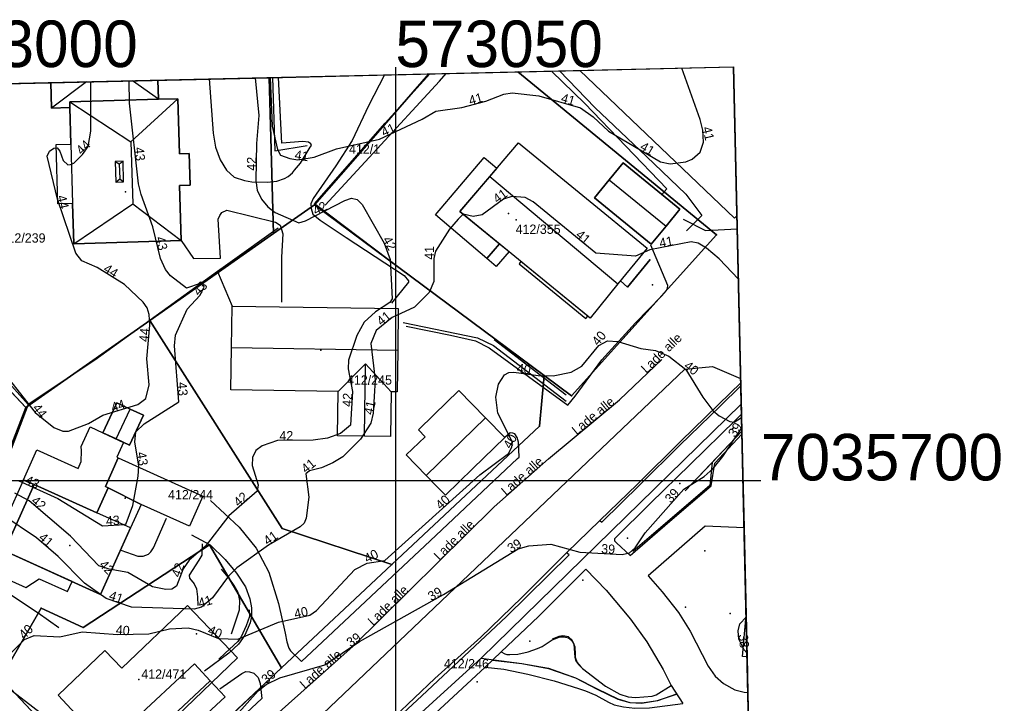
# Model space of a CAD drawing. Header units: inches. Extents: x 56 to 215, y 12 to 150.
# Tile 3 of 3: x 110 to 215, y 76 to 150. Entities that reach past the tile are written whole.
import ezdxf

# ---------------------------------------------------------------- set-up
doc = ezdxf.new("R2010")
doc.units = ezdxf.units.IN
doc.header["$MEASUREMENT"] = 0
for name, color, linetype in [('Adresse', 10, 'Continuous'), ('AnnenBygning', 10, 'Continuous'), ('AnnetVegarealAvgrensning', 10, 'Continuous'), ('ArealressursFlate', 10, 'Continuous'), ('ArealressursGrense', 10, 'Continuous'), ('Bestillingspolygon', 10, 'Continuous'), ('Bygning', 10, 'Continuous'), ('Bygningsdelelinje', 10, 'Continuous'), ('Bygningslinje', 10, 'Continuous'), ('BygningTiltak', 10, 'Continuous'), ('Eiendomsgrense', 10, 'Continuous'), ('elveg20_v_kartverket_255_veglenke', 10, 'Continuous'), ('GatenavnTekst', 10, 'Continuous'), ('Gidtekst', 10, 'Continuous'), ('Gjerde', 10, 'Continuous'), ('GnrBnrTekst', 10, 'Continuous'), ('Hekk', 10, 'Continuous'), ('HoydeTekst', 10, 'Continuous'), ('HøydeKurve', 10, 'Continuous'), ('InnmåltTre', 10, 'Continuous'), ('KantUtsnitt', 10, 'Continuous'), ('Mast', 10, 'Continuous'), ('MurLoddrett', 10, 'Continuous'), ('Mønelinje', 10, 'Continuous'), ('Parkeringsområde', 10, 'Continuous'), ('Rutenett', 10, 'Continuous'), ('Rutenett_text', 10, 'Continuous'), ('Takkant', 10, 'Continuous'), ('Taksprang', 10, 'Continuous'), ('TaksprangBunn', 10, 'Continuous'), ('Teig', 10, 'Continuous'), ('Teiggrensepunkt', 10, 'Continuous'), ('TrappBygg', 10, 'Continuous'), ('Vegdekkekant', 10, 'Continuous'), ('VegFiktivGrense', 10, 'Continuous'), ('VegGåendeOgSyklende', 10, 'Continuous'), ('Veglenke', 10, 'Continuous'), ('Veranda', 10, 'Continuous')]:
    doc.layers.add(name, color=color, linetype=linetype)

# ---------------------------------------------------------------- blocks, each defined once
blk = doc.blocks.new('Alle data_UTM32_lokaltorigo_NN2000_FeatureWriter_5_1_FMEBLOCK1')
at = {"layer": 'VegGåendeOgSyklende'}
for points in [[(0.31, -36.38, 38.33), (10.39, -27.53, 38.26), (11.21, -26.82, 38.27), (11.5, -26.23, 38.27), (11.71, -25.69, 38.29), (11.76, -25.1, 38.3), (11.73, -24.76, 38.31), (11.61, -24.01, 38.31), (11.38, -23.48, 38.33), (10.98, -23.02, 38.34), (1.23, -12.79, 38.45), (-5.1, -6.1, 38.34), (-3.24, -4.23, 38.34), (-2.99, -4.08, 38.34), (-2.85, -3.81, 38.33), (-2.79, -3.53, 38.33), (-2.8, -3.33, 38.33), (-2.9, -3, 38.33), (-3.15, -2.5, 38.33), (-8.25, 4.46, 38.25), (-15.04, 13.89, 38.17), (-17.02, 16.21, 38.16), (-23.64, 23.39, 38.21), (-31.94, 31.95, 38.17), (-31.74, 36.38, 38.02), (-22.73, 26.61, 38.1), (-15.44, 19, 38.07), (-12.18, 15.35, 38.11), (-10.27, 12.8, 38.16), (-4.19, 4.24, 38.16), (0.76, -2.93, 38.28), (4.78, -7.48, 38.28), (5.22, -7.74, 38.26), (5.45, -7.76, 38.25), (5.66, -7.74, 38.25), (5.81, -7.71, 38.24), (6, -7.66, 38.24), (6.14, -7.6, 38.24), (6.35, -7.43, 38.23), (9.57, -4.46, 38.17), (10.07, -5.06, 38.17), (12.76, -8.03, 38.15), (28.63, -25.62, 38.03), (31.94, -29.38, 38.03), (31.08, -35.67, 38.02), (23.17, -35.85, 38.27), (19.72, -32.11, 38.26), (18.54, -30.83, 38.18), (17.87, -30.38, 38.18), (17.14, -30.27, 38.18), (16, -30.3, 38.18), (14.84, -30.72, 38.18), (8.75, -36.18, 38.18)], [(23.51, -23.69, 38.12), (23.19, -23.69, 38.12), (23.03, -23.75, 38.12), (21.28, -25.16, 38.12), (21.2, -25.26, 38.12), (21.17, -25.36, 38.12), (21.25, -25.74, 38.12), (27.6, -32.73, 38.08), (27.74, -32.8, 38.08), (28.02, -32.88, 38.08), (28.35, -32.69, 38.08), (28.48, -32.42, 38.08), (28.67, -29.5, 38.08)]]:
    blk.add_polyline3d(points, close=True, dxfattribs=at)

msp = doc.modelspace()

# ---------------------------------------------------------------- linework, layer by layer
at = {"layer": 'Adresse'}
for p in [(121, 131), (163, 128), (142, 114), (115, 93), (128.61, 83.52)]:
    msp.add_point(p, dxfattribs=at)
at = {"layer": 'AnnenBygning'}
msp.add_polyline3d([(118.57, 105.12, 45.01), (120.06, 108.33, 45.01), (121.48, 107.67, 45.55), (122.92, 107, 45.01), (121.43, 103.79, 45.01), (119.99, 104.46, 45.55)], close=True, dxfattribs=at)
at = {"layer": 'AnnetVegarealAvgrensning'}
for p, q in [((159.66, 79.95, 38.82), (161.39, 81.59, 38.85)), ((179.66, 77.95, 38.16), (180.89, 76.03, 38.1))]:
    msp.add_line(p, q, dxfattribs=at)
for points in [[(129.99, 143.13, 41.95), (130.41, 137.31, 41.9), (130.65, 135.81, 41.83), (131.15, 134.44, 41.8), (131.84, 133.34, 41.8), (132.66, 132.6, 41.74), (133.79, 132.23, 41.68), (134.56, 132.08, 41.68), (136.26, 132.05, 41.62), (137.25, 132.15, 41.55), (138.07, 132.43, 41.49), (138.46, 132.67, 41.4), (138.93, 133.05, 41.27), (139.17, 133.35, 41.18), (139.8, 134.1, 40.93), (140.86, 135.8, 40.55), (140.98, 135.99, 40.55), (140.92, 136.16, 40.49), (140.68, 136.35, 40.49), (140.05, 136.4, 40.46), (137.8, 136.22, 40.43), (137.45, 143.3, 40.43)], [(148.82, 143.56, 40.25), (147.11, 140.26, 40.48), (145.35, 136.51, 40.5), (143.61, 133.81, 40.88), (141.17, 130.28, 41.75), (140.92, 129.72, 41.81), (140.94, 129.23, 41.88), (141.14, 128.6, 41.94), (141.93, 127.97, 42.13), (144.71, 126.11, 42.06), (150.94, 122, 41.88), (151.42, 121.46, 41.84), (151.42, 121.31, 41.84), (149.57, 119.05, 41.81)], [(126.98, 125.76, 42.5), (128.31, 123.85, 42.44), (131.21, 123.89, 42.44), (130.95, 128.06, 42.25), (131.13, 128.48, 42.25), (131.36, 128.79, 42.19), (131.89, 129.03, 42.19), (137.13, 127.73, 42.12), (137.61, 127.41, 42.19), (137.89, 126.51, 42.19), (137.75, 123.99, 42.12), (137.77, 119.15, 42.31)], [(180.93, 128.08, 40.89), (183.34, 126.85, 40.89), (186.75, 127.04, 41.05)], [(168.53, 108.07, 39.51), (169.34, 109.05, 39.58), (172.2, 112.95, 39.88), (175.8, 116.93, 39.95), (178.66, 119.84, 40.2), (179.15, 120.42, 40.2), (179.26, 120.66, 40.26), (179.3, 120.93, 40.26), (177.48, 125.26, 40.42)], [(151.17, 116.58, 41.01), (155.93, 115.59, 40.58), (158.61, 115, 40.39), (160.09, 114.25, 40.08), (168.53, 108.07, 39.51)], [(172, 95.68, 39.14), (172.19, 95.51, 39.14), (176.31, 99.57, 39.11), (180.57, 103.78, 39.42), (184.92, 107.97, 39.98), (187.14, 110.17, 40.29)], [(187.21, 107.11, 40.07), (186.61, 106.5, 39.98), (181.7, 101.72, 39.45), (177.42, 97.55, 39.23), (173.56, 93.72, 39.05), (173.56, 93.52, 38.98), (173.79, 93.31, 38.92), (175.24, 91.95, 38.83), (179.52, 95.62, 38.58), (183.95, 99.41, 38.51), (184.33, 101.85, 38.48), (187.24, 104.97, 38.61), (187.26, 104.97, 38.61)], [(163.3, 102.5, 39.43), (163.23, 104.12, 39.49), (163.11, 104.63, 39.49), (162.85, 104.99, 39.49), (162.63, 105.08, 39.49), (162.33, 105.12, 39.52), (161.76, 104.62, 39.55)], [(139.9, 80.56, 38.92), (141.01, 81.6, 38.98), (153.74, 93.51, 39.35), (163.14, 102.34, 39.43), (163.3, 102.5, 39.43)], [(130.13, 97.83, 42.02), (133.21, 94.97, 41.52), (135.05, 92.71, 41.15), (136.4, 90.16, 40.77), (137.44, 86.76, 40.15), (138.17, 83.58, 39.61), (138.33, 82.66, 39.46), (138.54, 81.98, 39.33), (138.72, 81.69, 39.21), (139.9, 80.56, 38.92)], [(187.49, 94.89, 38.51), (183.3, 95.1, 38.54), (177.19, 89.75, 38.69), (178.67, 88.04, 38.6), (180.45, 85.82, 38.48), (181.68, 83.8, 38.35), (183.64, 80.04, 38.1), (184.37, 78.98, 38.07), (185.29, 78.18, 38.01), (186.5, 77.5, 37.94), (187.51, 77.25, 37.91), (187.89, 77.23, 37.91)], [(128.07, 94.15, 42.11), (130.11, 93.07, 41.67), (131.72, 91.51, 41.29), (132.91, 90.05, 40.92), (133.88, 88.56, 40.67), (134.35, 87.27, 40.48), (134.54, 86.3, 40.29), (134.55, 85.43, 40.23), (134.38, 84.71, 40.11), (133.82, 83.39, 39.92), (133.14, 82.4, 39.67), (132.1, 81.45, 39.48), (129.49, 79.52, 39.42)], [(124.76, 58.38, 38.21), (128.41, 54.34, 38.17), (136.98, 62.3, 38.33), (145.85, 70.38, 38.55), (152.85, 76.84, 38.7), (161.94, 85.37, 38.89), (168.69, 92.01, 39.01), (168.39, 92.23, 39.01)], [(161.39, 81.59, 38.85), (165.39, 85.39, 38.91), (170.47, 90.45, 38.98), (172.67, 88.2, 38.82), (175.28, 85.11, 38.57), (177.05, 82.65, 38.48), (178.8, 79.67, 38.26), (179.66, 77.95, 38.16)], [(187.81, 81.05, 38.02), (187.33, 81.09, 38.04), (187.7, 85.51, 38.16)], [(131.14, 77.6, 39.42), (133.5, 79.26, 39.33), (133.92, 79.47, 39.23), (134.33, 79.44, 39.2), (134.8, 79.3, 39.17), (135.26, 78.81, 39.08), (135.46, 78.17, 38.95), (135.63, 76.57, 38.7)], [(146.78, 68, 38.48), (149.09, 70.17, 38.54), (155.75, 76.33, 38.69), (159.66, 79.95, 38.82)], [(115.43, 62.17, 38.02), (117.71, 63.05, 38.04), (120.71, 64.25, 38.11), (122.89, 65.49, 38.15), (126.61, 68.47, 38.23), (132.38, 73.52, 38.53), (135.63, 76.57, 38.7)]]:
    msp.add_polyline3d(points, dxfattribs=at)
at = {"layer": 'ArealressursFlate'}
for points in [[(119.41, 53.15, 0), (111.2, 62.29, 0), (108.76, 65.03, 0), (87.44, 87.68, 0), (69.06, 105.45, 0), (56.73, 118.38, 0), (56.2, 141.44, 0), (169.83, 144.04, 0), (186.46, 128.18, 0), (186.72, 128.43, 0), (189.3, 15.81, 0), (153.04, 14.99, 0), (138.8, 31.13, 0), (124.42, 47.37, 0)], [(186.46, 128.18, 0), (169.83, 144.04, 0), (186.36, 144.42, 0), (186.72, 128.43, 0)]]:
    msp.add_polyline3d(points, close=True, dxfattribs=at)
at = {"layer": 'ArealressursGrense'}
for p in [(169.83, 144.04), (186.72, 128.43)]:
    msp.add_line(p, (186.46, 128.18), dxfattribs=at)
at = {"layer": 'Bestillingspolygon'}
msp.add_polyline3d([(59.14, 12.84, 0), (189.3, 15.81, 0), (186.36, 144.41, 0), (56.2, 141.44, 0)], close=True, dxfattribs=at)
at = {"layer": 'Bygning'}
for points in [[(124.48, 143, 53.45), (124.54, 140.95, 53.5), (114.99, 140.68, 53.5), (115, 140.07, 53.5), (113.03, 140.01, 53.37), (112.95, 142.74, 53.39), (116.79, 142.83, 53.21), (121.75, 142.94, 53.29)], [(124.54, 140.95, 53.5), (126.61, 141.01, 53.37), (126.78, 135.08, 53.37), (127.84, 135.11, 53.37), (127.94, 131.73, 53.37), (126.81, 131.7, 53.37), (126.98, 125.76, 53.37), (115.42, 125.43, 53.37), (115.3, 129.75, 53.41), (113.71, 129.71, 52.47), (113.53, 136.09, 52.47), (115.12, 136.14, 52.85), (115, 140.07, 53.5), (114.99, 140.68, 53.5)], [(173.93, 121.12, 46.71), (170.93, 117.45, 44.15), (156.95, 128.89, 44.15), (160.15, 132.65, 46.71), (163.24, 136.26, 44.15), (177.06, 124.95, 44.15)], [(177.5, 125.37, 43.38), (171.41, 130.36, 43.38), (173, 132.3, 44.67), (174.49, 134.13, 43.38), (180.59, 129.14, 43.38), (179.1, 127.31, 44.67)], [(150.26, 114, 47.87), (150.19, 109.52, 45.35), (149.55, 109.53, 45.35), (149.48, 104.71, 45.35), (146.67, 104.75, 47.07), (143.79, 104.8, 45.35), (143.87, 109.55, 45.35), (132.3, 109.73, 45.35), (132.37, 114.27, 47.87), (132.44, 118.73, 45.35), (150.32, 118.46, 45.35)], [(154.12, 107.03, 42.08), (156.84, 109.67, 42.08), (159.7, 106.73, 43.45), (161.76, 104.62, 42.37), (158.33, 101.28, 42.37), (155.39, 98.42, 42.37), (154.44, 99.4, 42.87), (153.33, 100.54, 43.45), (151.18, 102.75, 42.5), (153.19, 104.7, 42.5), (152.48, 105.43, 42.08)], [(119.11, 99.22, 46.31), (118.84, 99.34, 46.36), (120.22, 102.41, 46.36), (129.32, 98.31, 44.58), (127.87, 95.09, 44.71), (122.68, 97.43, 45.56)], [(119.11, 99.22, 46.31), (122.68, 97.43, 45.56), (121.54, 94.89, 45.57), (118.32, 87.76, 46.3), (107.97, 92.43, 46.3), (111.18, 99.56, 46.77), (117.9, 96.53, 46.77)], [(124.01, 71.43, 40.82), (122.35, 69.89, 40.82), (119.97, 72.47, 40.82), (121.62, 74, 40.82), (128.41, 80.3, 41.61), (130.11, 78.46, 42.75), (131.71, 76.74, 41.61), (124.91, 70.45, 41.61)]]:
    msp.add_polyline3d(points, close=True, dxfattribs=at)
at = {"layer": 'Bygningsdelelinje'}
msp.add_line((119.11, 99.22, 46.31), (122.68, 97.43, 45.56), dxfattribs=at)
msp.add_polyline3d([(115, 140.07, 53.5), (114.99, 140.68, 53.5), (124.54, 140.95, 53.5)], dxfattribs=at)
at = {"layer": 'Bygningslinje'}
for p, q in [((124.54, 140.95, 53.5), (121.75, 142.94, 53.29)), ((116.79, 142.83, 53.21), (113.03, 140.01, 53.37)), ((121.58, 136.39, 53.1), (121.77, 129.72, 53.1)), ((119.11, 99.22, 46.31), (122.68, 97.43, 45.56))]:
    msp.add_line(p, q, dxfattribs=at)
for points in [[(114.99, 140.68, 53.5), (121.58, 136.39, 53.1), (126.61, 141.01, 53.37)], [(115, 140.07, 53.5), (114.99, 140.68, 53.5), (124.54, 140.95, 53.5)], [(119.89, 134.27, 53.87), (119.96, 132.05, 53.87), (120.79, 132.08, 53.87), (120.73, 134.3, 53.87), (119.89, 134.27, 53.87)], [(119.89, 134.27, 53.87), (120.32, 134.01, 54.14), (120.73, 134.3, 53.87)], [(119.96, 132.05, 53.87), (120.37, 132.41, 54.14), (120.79, 132.08, 53.87)], [(115.42, 125.43, 53.37), (121.77, 129.72, 53.1), (126.98, 125.76, 53.37)], [(143.87, 109.55, 45.35), (146.78, 112.51, 47.07), (149.55, 109.53, 45.35)]]:
    msp.add_polyline3d(points, dxfattribs=at)
at = {"layer": 'BygningTiltak'}
msp.add_polyline3d([(113.74, 76.93, 0), (120.87, 69.27, 0), (133.03, 80.93, 0), (127.64, 86.55, 0), (120.61, 79.82, 0), (118.77, 81.74, 0)], close=True, dxfattribs=at)
at = {"layer": 'Eiendomsgrense'}
for p, q in [((136.42, 143.27), (136.89, 126.53)), ((145.67, 134.6), (153.61, 143.67)), ((163.15, 143.89), (184.54, 126.4)), ((110.27, 107.83), (78.24, 141.94)), ((141.31, 129.62), (145.67, 134.6)), ((136.89, 126.53), (141.31, 129.62)), ((166, 111.26), (141.31, 129.62)), ((123.6, 117.19), (136.89, 126.53)), ((184.54, 126.4), (168.95, 109.08)), ((110.27, 107.83), (123.6, 117.19)), ((123.6, 117.19), (137.85, 94.84)), ((165.5, 105.84), (166, 111.26)), ((168.95, 109.08), (166, 111.26)), ((101.53, 85.22), (110.27, 107.83)), ((149.62, 90.96), (165.5, 105.84)), ((137.85, 94.84), (149.62, 90.96)), ((116.45, 84.21), (130.01, 93.07)), ((130.01, 93.07), (137.77, 79.85)), ((137.77, 79.85), (149.62, 90.96)), ((107.6, 78.76), (111.91, 86.27)), ((111.91, 86.27), (116.45, 84.21)), ((121.18, 64.3), (137.77, 79.85)), ((121.18, 64.3), (107.6, 78.76))]:
    msp.add_line(p, q, dxfattribs=at)
at = {"layer": 'elveg20_v_kartverket_255_veglenke'}
for p, q in [((159.21, 80.92, 38.83), (187.18, 108.18, 38.17)), ((144.79, 67.77, 38.44), (159.21, 80.92, 38.83))]:
    msp.add_line(p, q, dxfattribs=at)
for points in [[(117.64, 57.88, 39.09), (119.41, 59.46, 39.13), (125.5, 64.15, 39.43), (129.49, 67.63, 39.53), (132.89, 70.97, 39.73), (145.48, 82.19, 40.23), (160.64, 97.16, 40.33), (166.48, 102.33, 40.23), (174.11, 108.67, 40.43), (178.63, 113.01, 40.73)], [(159.21, 80.92, 38.83), (163.61, 80.34, 38.89), (166.46, 79.83, 38.83), (169.38, 78.8, 38.8), (171.69, 77.6, 38.68), (173.92, 76.52, 38.58), (175.2, 76.15, 38.52), (176.48, 76.11, 38.43), (178.2, 76.36, 38.3), (180.26, 77.06, 38.13)]]:
    msp.add_polyline3d(points, dxfattribs=at)
at = {"layer": 'Gidtekst'}
for p in [(162.18, 128.68), (147.1, 110.33), (120.97, 98.1), (122.42, 78.61)]:
    msp.add_point(p, dxfattribs=at)
at = {"layer": 'Gjerde'}
for p, q in [((137.4, 127.09, 43.25), (131.99, 123.22, 43.58)), ((187.25, 105.31, 41.01), (181.17, 98.89, 40.48))]:
    msp.add_line(p, q, dxfattribs=at)
for points in [[(166.8, 143.97, 41.84), (170.38, 140.48, 41.95), (179.2, 131.34, 42.01), (178.65, 130.72, 42.01)], [(152.47, 121.29, 42.86), (141.3, 129.73, 42.73), (148.91, 138.4, 41.98), (153.69, 143.67, 41.66)], [(131.99, 123.22, 43.58), (130.89, 122.43, 43.64), (132.44, 118.73, 43.98)], [(174.2, 121.45, 42.32), (174.97, 120.78, 42.32), (177.4, 123.72, 42)], [(130.89, 122.43, 43.67), (117.69, 112.93, 45.63), (110.52, 108.14, 45.53)], [(104.18, 115.28, 45.35), (104.58, 114.78, 45.4), (110.52, 108.14, 45.71), (108.69, 103.36, 44.28)], [(108.69, 103.36, 44.28), (107.56, 100.41, 43.4), (104.93, 94.26, 41.52), (103.74, 90.95, 41.4), (111.61, 85.76, 41.27), (113.83, 84.2, 41.15)], [(169.97, 79.99, 40.65), (169.54, 80.49, 40.65), (169.36, 80.98, 40.65), (169.35, 81.37, 40.65), (169.32, 82.07, 40.65), (169.24, 82.38, 40.65), (169, 82.85, 40.65), (168.6, 83.2, 40.65), (168, 83.32, 40.65), (167.56, 83.23, 40.65), (166.85, 82.93, 40.65)]]:
    msp.add_polyline3d(points, dxfattribs=at)
at = {"layer": 'Hekk'}
msp.add_line((160.62, 115.15, 42.3), (168.38, 109.19, 41.7), dxfattribs=at)
for points in [[(142.45, 129.57, 42.42), (147.63, 135.16, 42), (154.74, 142.91, 41.37), (155.45, 143.71, 41.35)], [(132.37, 83.53, 41.63), (133.23, 86.08, 41.87), (133.27, 87.1, 41.95), (133.09, 87.95, 42.04), (132.68, 88.71, 42.19), (132.21, 89.39, 42.37), (131.3, 90.45, 42.47)]]:
    msp.add_polyline3d(points, dxfattribs=at)
at = {"layer": 'HøydeKurve'}
for points in [[(136.56, 143.28, 41), (136.76, 138.05, 41), (137.33, 135.54, 41), (137.67, 134.96, 41), (138.64, 134.6, 41), (139.53, 134.46, 41), (141.26, 134.74, 41), (143.68, 135.63, 41), (148.3, 136.67, 41), (152.88, 138.82, 41), (154.34, 139.67, 41), (157.15, 140.05, 41), (159.71, 140.76, 41), (161.68, 141.5, 41), (162.55, 141.64, 41), (165.41, 141.32, 41), (169.91, 140.03, 41), (171.28, 139.05, 41), (172.93, 137.53, 41), (178.5, 134.24, 41), (179.54, 134, 41), (181.23, 134.23, 41), (181.92, 134.53, 41), (182.78, 135.28, 41), (183.12, 136.36, 41), (183.05, 137.64, 41), (182.78, 138.77, 41), (180.81, 144.29, 41)], [(134.94, 143.24, 42), (135.31, 139.21, 42), (135.07, 136.19, 42), (135.01, 132.24, 42), (135.16, 131.18, 42), (135.61, 130.22, 42), (136.3, 129.38, 42), (137.07, 128.79, 42), (139.61, 127.67, 42), (140.33, 127.88, 42), (144.58, 130.09, 42), (145.3, 130.31, 42), (145.89, 130.19, 42), (146.45, 129.64, 42), (148.8, 125.5, 42), (149.46, 123.73, 42), (149.64, 119.51, 42), (149.4, 119.13, 42), (147.86, 118.1, 42), (146.66, 116.99, 42), (145.87, 115.57, 42), (144.96, 112.91, 42), (144.91, 112, 42), (145.4, 109.55, 42), (145.17, 105.93, 42), (144.1, 105.05, 42), (142.72, 104.55, 42), (141.18, 104.32, 42), (137.32, 104.3, 42), (135.68, 103.72, 42), (135.01, 103.22, 42), (134.66, 102.48, 42), (134.61, 101.59, 42), (135.26, 99.51, 42), (135.13, 98.85, 42), (132.11, 96.2, 42), (129.57, 92.9, 42), (127.85, 91.42, 42), (127.19, 90.5, 42), (126.49, 88.63, 42), (125.98, 88.3, 42), (125.32, 88.27, 42), (123.9, 88.56, 42), (121.23, 90.12, 42), (119.22, 90.47, 42), (118.12, 90.83, 42), (115.07, 94.02, 42), (110.63, 97.79, 42), (109.08, 98.62, 42)], [(109.44, 99.98, 43), (113.71, 98.05, 43), (118.53, 95.11, 43), (120.91, 95.28, 43), (121.08, 95.37, 43), (121.78, 97.31, 43), (122.37, 100.46, 43), (122.44, 101.56, 43), (122, 104.11, 43), (122.1, 105.21, 43), (123, 106.07, 43), (126.73, 108.45, 43), (126.26, 114.46, 43), (126.38, 115.59, 43), (127.62, 118.39, 43), (128.98, 119.87, 43), (129.44, 120.78, 43), (129.33, 121.08, 43), (129.03, 121.17, 43), (127.54, 120.66, 43), (125.84, 121.97, 43), (125.3, 122.66, 43), (124.76, 123.85, 43), (123.94, 127.26, 43), (122.66, 130.72, 43), (122.39, 131.88, 43), (121.41, 140.52, 43), (121.4, 142.93, 43)], [(108.38, 110.99, 44), (111.29, 107.3, 44), (113.3, 105.69, 44), (114.26, 105.29, 44), (114.85, 105.29, 44), (117.01, 106.11, 44), (118.55, 107, 44), (122.3, 108.16, 44), (123.17, 108.79, 44), (123.54, 110.26, 44), (123.28, 113.05, 44), (123.6, 116.67, 44), (123.54, 117.83, 44), (123.31, 118.55, 44), (122.88, 119.16, 44), (120.88, 121.04, 44), (117.93, 122.86, 44), (116.28, 123.58, 44), (115.64, 124.42, 44), (113.69, 130.21, 44), (112.58, 134.85, 44), (112.82, 135.39, 44), (113.29, 135.69, 44), (113.64, 135.72, 44), (113.93, 135.39, 44), (114.3, 134.36, 44), (114.79, 133.91, 44), (115.09, 133.94, 44), (115.43, 134.09, 44), (116.38, 135.03, 44), (116.97, 135.87, 44), (117.28, 137.54, 44), (117.28, 142.84, 44)], [(186.88, 121.61, 41), (184.8, 123.8, 41), (183.44, 124.95, 41), (182.55, 125.5, 41), (181.81, 125.63, 41), (177.36, 124.79, 41), (175.81, 124.08, 41), (171.54, 124.42, 41), (164.8, 129.92, 41), (163.95, 130.39, 41), (162.52, 130.52, 41), (161.63, 130.21, 41), (159.33, 128.55, 41), (158.36, 128.35, 41), (157.3, 128.59, 41), (156.77, 128.08, 41), (155.83, 126.99, 41), (154.3, 124.62, 41), (154.15, 123.84, 41), (154.13, 121.37, 41), (153.64, 120.18, 41), (152.07, 118.62, 41), (149.66, 117.51, 41), (147.92, 116.11, 41), (147.37, 114.7, 41), (147.83, 110.81, 41), (147.63, 107.24, 41), (147.38, 106.15, 41), (146.26, 104.45, 41), (144.34, 102.54, 41), (143.29, 101.88, 41), (142.07, 101.35, 41), (140.77, 101.02, 41), (140.38, 100.7, 41), (140.69, 98.2, 41), (140.4, 95.96, 41), (140.19, 95.41, 41), (139.75, 95.01, 41), (136.35, 93.03, 41), (132.96, 90.62, 41), (132.08, 89.73, 41), (130.33, 87.38, 41), (129.17, 86.38, 41), (128.38, 86.16, 41), (121.63, 86.38, 41), (118.9, 87.32, 41), (116.59, 88.95, 41), (113.75, 91.83, 41), (111.43, 93.85, 41), (107.81, 96.26, 41)], [(108.73, 81.53, 40), (110.14, 82.92, 40), (111.17, 83.35, 40), (113.92, 83.18, 40), (116.34, 83.73, 40), (120.14, 83.44, 40), (123.51, 83.51, 40), (125.71, 84.07, 40), (127.71, 84.16, 40), (128.82, 83.92, 40), (130.99, 83.03, 40), (133.08, 82.94, 40), (137.45, 84.76, 40), (140.82, 85.51, 40), (141.51, 86.04, 40), (145.66, 90.42, 40), (146.98, 91.1, 40), (148.86, 91.39, 40), (159.07, 100.59, 40), (162.15, 102.88, 40), (162.54, 103.58, 40), (162.59, 104.12, 40), (161.03, 107.21, 40), (160.79, 108.93, 40), (161.08, 110.34, 40), (161.75, 111.33, 40), (162.2, 111.58, 40), (162.75, 111.64, 40), (165.34, 111.27, 40), (166.95, 111.23, 40), (168.9, 111.64, 40), (170.03, 112.29, 40), (171.88, 114.5, 40), (172.79, 114.99, 40), (173.9, 114.93, 40), (176.4, 114.16, 40), (177.96, 113.95, 40), (179.39, 113.36, 40), (181.24, 111.91, 40), (183.07, 108.93, 40), (184.12, 107.52, 40), (184.82, 106.94, 40), (185.97, 106.33, 40), (186.41, 106.25, 40), (187.22, 106.75, 40)], [(132.88, 74.75, 39), (135.26, 77.38, 39), (136.13, 78.09, 39), (137.58, 78.78, 39), (142.43, 80.19, 39), (146.13, 82.69, 39), (155.19, 87.76, 39), (163.22, 92.66, 39), (164.36, 92.99, 39), (166.7, 93.14, 39), (169.84, 92.29, 39), (174.4, 92.05, 39), (175.18, 92.22, 39), (175.77, 92.75, 39), (176.85, 94.37, 39), (181.02, 99.05, 39), (183.2, 100.41, 39), (184.16, 101.28, 39), (185.21, 102.56, 39), (187.17, 105.53, 39), (187.25, 105.52, 39)], [(187.8, 81.48, 38), (187.49, 81.81, 38), (186.94, 82.95, 38), (186.84, 83.84, 38), (187.02, 84.61, 38), (187.71, 85.32, 38)], [(108.38, 77.71, 39), (113.67, 73.65, 39)]]:
    msp.add_polyline3d(points, dxfattribs=at)
at = {"layer": 'InnmåltTre'}
for p in [(186.27, 105.58, 44.9), (180.6, 99.66, 44.23), (183.28, 92.44, 43.45), (170.15, 89.28, 44.45), (185.98, 85.69, 43.24), (164.46, 82.74, 44.04)]:
    msp.add_point(p, dxfattribs=at)
at = {"layer": 'KantUtsnitt'}
for p, q in [((66.53, 141.68, 40.5), (129.99, 143.13, 41.95)), ((78.24, 141.94), (136.42, 143.27)), ((116.79, 142.83, 53.21), (121.75, 142.94, 53.29)), ((121.75, 142.94, 53.29), (124.48, 143, 53.45)), ((129.99, 143.13, 41.95), (137.45, 143.3, 40.43)), ((136.42, 143.27), (153.61, 143.67)), ((137.45, 143.3, 40.43), (148.82, 143.56, 40.25)), ((153.61, 143.67), (163.15, 143.89)), ((77.37, 141.93, 43.71), (112.95, 142.74, 53.39)), ((112.95, 142.74, 53.39), (116.79, 142.83, 53.21)), ((186.75, 127.04, 41.05), (187.12, 110.94, 40.31)), ((187.12, 110.94, 40.31), (187.13, 110.47, 40.28)), ((187.13, 110.47, 40.28), (187.14, 110.17, 40.29)), ((187.14, 110.17, 40.29), (187.21, 107.11, 40.07)), ((187.21, 107.11, 40.07), (187.26, 104.97, 38.61)), ((187.26, 104.97, 38.61), (187.49, 94.89, 38.51)), ((187.49, 94.89, 38.51), (187.7, 85.51, 38.16)), ((187.7, 85.51, 38.16), (187.81, 81.05, 38.02)), ((187.81, 81.05, 38.02), (187.89, 77.23, 37.91)), ((187.89, 77.23, 37.91), (188.02, 71.67, 37.83))]:
    msp.add_line(p, q, dxfattribs=at)
for points in [[(86.39, 13.46, 38.06), (59.14, 12.84, 38.08), (56.2, 141.44, 38.17), (186.36, 144.42, 38.27), (189.3, 15.81, 38.36), (104.87, 13.88, 38.42)], [(59.14, 12.84, 0), (56.2, 141.44, 0), (186.36, 144.42, 0), (189.3, 15.81, 0), (59.14, 12.84, 0)], [(56.73, 118.38, 0), (56.2, 141.44, 0), (169.83, 144.04, 0)], [(124.48, 143, 53.45), (186.36, 144.42, 51.26), (188.08, 69.15, 48.6)], [(148.82, 143.56, 40.25), (186.36, 144.42, 40.8), (186.75, 127.04, 41.05)], [(163.15, 143.89, 0), (186.36, 144.42, 0), (189.26, 17.67, 0)], [(169.83, 144.04, 0), (186.36, 144.42, 0), (186.72, 128.43, 0)], [(186.72, 128.43, 0), (189.3, 15.81, 0), (153.04, 14.99, 0)]]:
    msp.add_polyline3d(points, dxfattribs=at)
at = {"layer": 'Mast'}
for p in [(177.65, 121.02, 46.2), (174.94, 93.79, 45.31), (181.19, 86.37, 44.93), (158.81, 78.36, 45.24)]:
    msp.add_point(p, dxfattribs=at)
at = {"layer": 'MurLoddrett'}
for p, q in [((187.25, 105.31, 39.83), (184.06, 101.94, 39.53)), ((184.06, 101.94, 39.53), (181.17, 98.89, 39.26))]:
    msp.add_line(p, q, dxfattribs=at)
for points in [[(136.78, 143.28, 40.92), (137.06, 135.41, 40.88), (140.52, 136, 40.54)], [(177.4, 123.72, 40.74), (174.97, 120.78, 40.85), (174.2, 121.45, 40.85)], [(150.83, 116.98, 40.65), (158.82, 115.31, 40.52), (160.55, 114.49, 40.46), (168.37, 108.52, 39.9)], [(184.06, 101.94, 38.88), (183.82, 99.47, 38.69), (175.52, 92.35, 38.91)], [(120.48, 92.49, 42.54), (122.33, 91.85, 42.54), (122.88, 91.87, 42.54), (123.46, 92.06, 42.57), (123.73, 92.33, 42.57), (124.01, 92.75, 42.57), (125.39, 95.94, 42.51)], [(129.24, 93.17, 41.79), (129.18, 91.98, 41.82), (128.88, 91.45, 41.85), (127.84, 89.83, 41.82), (127.87, 89.5, 41.73), (128.38, 88.89, 41.54), (128.62, 88.35, 41.51), (128.74, 87.49, 41.38), (128.78, 86.55, 41.1)], [(134.27, 86.08, 40.45), (134.32, 85.39, 40.38), (133.98, 84.36, 40.23), (133.41, 83.19, 40.13), (133.05, 82.69, 40.04), (131.69, 81.44, 39.76), (131.01, 80.78, 39.45)]]:
    msp.add_polyline3d(points, dxfattribs=at)
for p in [(187.25, 105.31, 39.83), (187.25, 105.31, 39.05)]:
    msp.add_point(p, dxfattribs=at)
at = {"layer": 'Mønelinje'}
for p, q in [((120.32, 134.01, 54.14), (120.37, 132.41, 54.14)), ((160.15, 132.65, 46.71), (173.93, 121.12, 46.71)), ((173, 132.3, 44.67), (179.1, 127.31, 44.67)), ((132.37, 114.27, 47.87), (150.26, 114, 47.87)), ((146.67, 104.75, 47.07), (146.78, 112.51, 47.07)), ((119.99, 104.46, 45.55), (121.48, 107.67, 45.55)), ((159.7, 106.73, 43.45), (153.33, 100.54, 43.45)), ((130.11, 78.46, 42.75), (123.32, 72.17, 42.75))]:
    msp.add_line(p, q, dxfattribs=at)
at = {"layer": 'Parkeringsområde'}
msp.add_polyline3d([(168.39, 92.23, 39.01), (163.61, 87.43, 38.92), (159.18, 83.17, 38.86), (154.26, 78.71, 38.83), (149.86, 74.55, 38.64), (145.64, 70.56, 38.58), (141.04, 66.34, 38.42), (136.16, 61.92, 38.3), (130.89, 57.06, 38.11), (128.36, 54.93, 38.17), (124.99, 58.54, 38.17), (181.13, 111.97, 39.96), (184.11, 112.24, 40.14), (187.12, 110.94, 40.31), (187.13, 110.47, 40.28), (185.99, 109.36, 40.11), (180.71, 104.26, 39.39), (176, 99.55, 39.11), (172, 95.68, 39.14)], close=True, dxfattribs=at)
at = {"layer": 'Rutenett'}
for p, q in [((150, 144.41), (150, 12.84)), ((56.2, 100), (189.3, 100))]:
    msp.add_line(p, q, dxfattribs=at)
at = {"layer": 'Takkant'}
for p, q in [((124.54, 140.95, 53.5), (124.48, 143, 53.45)), ((115, 140.07, 53.5), (115.12, 136.14, 53.46)), ((154.12, 107.03, 42.08), (156.84, 109.67, 42.08)), ((117.9, 96.53, 46.36), (119.11, 99.22, 46.31)), ((122.68, 97.43, 45.56), (121.54, 94.89, 45.57))]:
    msp.add_line(p, q, dxfattribs=at)
for points in [[(112.95, 142.74, 53.39), (113.03, 140.01, 53.37), (115, 140.07, 53.5)], [(115.3, 129.75, 53.41), (115.42, 125.43, 53.37), (126.98, 125.76, 53.37), (126.81, 131.7, 53.37), (127.94, 131.73, 53.37), (127.84, 135.11, 53.37), (126.78, 135.08, 53.37), (126.61, 141.01, 53.37), (124.54, 140.95, 53.5)], [(115.3, 129.75, 52.85), (113.71, 129.71, 52.47), (113.53, 136.09, 52.47), (115.12, 136.14, 52.85)], [(173.93, 121.12, 46.71), (170.93, 117.45, 44.15), (156.95, 128.89, 44.15), (160.15, 132.65, 46.71), (163.24, 136.26, 44.15), (177.06, 124.95, 44.15), (173.93, 121.12, 46.71)], [(177.5, 125.37, 43.38), (179.1, 127.31, 44.67), (180.59, 129.14, 43.38), (174.49, 134.13, 43.38), (173, 132.3, 44.67), (171.41, 130.36, 43.38), (177.5, 125.37, 43.38)], [(150.26, 114, 47.87), (150.19, 109.52, 45.35), (149.55, 109.53, 45.35), (149.48, 104.71, 45.35), (146.67, 104.75, 47.07), (143.79, 104.8, 45.35), (143.87, 109.55, 45.35), (132.3, 109.73, 45.35), (132.37, 114.27, 47.87), (132.44, 118.73, 45.35), (150.32, 118.46, 45.35), (150.26, 114, 47.87)], [(156.84, 109.67, 42.08), (159.7, 106.73, 43.45), (161.76, 104.62, 42.37), (158.33, 101.28, 42.37)], [(121.48, 107.67, 45.55), (120.06, 108.33, 45.01), (118.57, 105.12, 45.01)], [(118.57, 105.12, 45.01), (119.99, 104.46, 45.55), (121.43, 103.79, 45.01), (122.92, 107, 45.01), (121.48, 107.67, 45.55)], [(154.44, 99.4, 42.87), (153.33, 100.54, 43.45), (151.18, 102.75, 42.5), (153.19, 104.7, 42.5), (152.48, 105.43, 42.08), (154.12, 107.03, 42.08)], [(119.11, 99.22, 46.31), (118.84, 99.34, 46.36), (120.22, 102.41, 46.36), (129.32, 98.31, 44.58), (127.87, 95.09, 44.71), (122.68, 97.43, 45.56)], [(158.33, 101.28, 42.37), (155.39, 98.42, 42.37), (154.44, 99.4, 42.87)], [(117.9, 96.53, 46.77), (111.18, 99.56, 46.77), (107.97, 92.43, 46.3), (118.32, 87.76, 46.3), (121.54, 94.89, 46.77)], [(124.01, 71.43, 42.26), (124.91, 70.45, 41.61), (131.71, 76.74, 41.61), (130.11, 78.46, 42.75), (128.41, 80.3, 41.61), (121.62, 74, 41.61)]]:
    msp.add_polyline3d(points, dxfattribs=at)
at = {"layer": 'Taksprang'}
for p, q in [((115.12, 136.14, 53.46), (115.3, 129.75, 53.41)), ((121.54, 94.89, 46.77), (117.9, 96.53, 46.77))]:
    msp.add_line(p, q, dxfattribs=at)
at = {"layer": 'TaksprangBunn'}
for p, q in [((115.12, 136.14, 52.85), (115.3, 129.75, 52.85)), ((121.54, 94.89, 45.57), (117.9, 96.53, 46.36))]:
    msp.add_line(p, q, dxfattribs=at)
at = {"layer": 'Teig'}
for points in [[(162.92, 15.21, 0), (157.65, 21.17, 0), (129.52, 52.98, 0), (130.75, 54.11, 0), (121.18, 64.3, 0), (137.77, 79.85, 0), (149.62, 90.96, 0), (165.5, 105.84, 0), (166, 111.26, 0), (168.95, 109.08, 0), (184.54, 126.4, 0), (163.15, 143.89, 0), (186.36, 144.42, 0), (189.26, 17.67, 0), (145.72, 64.58, 0), (133.36, 53.28, 0), (168.57, 15.34, 0)], [(123.6, 117.19, 0), (110.27, 107.83, 0), (78.24, 141.94, 0), (136.42, 143.27, 0), (136.89, 126.53, 0)], [(136.42, 143.27, 0), (153.61, 143.67, 0), (145.67, 134.6, 0), (141.31, 129.62, 0), (136.89, 126.53, 0)], [(168.95, 109.08, 0), (166, 111.26, 0), (141.31, 129.62, 0), (145.67, 134.6, 0), (153.61, 143.67, 0), (163.15, 143.89, 0), (184.54, 126.4, 0)], [(110.27, 107.83, 0), (101.53, 85.22, 0), (56.39, 133.31, 0), (56.2, 141.44, 0), (78.24, 141.94, 0)], [(56.39, 133.31, 0), (101.53, 85.22, 0), (107.6, 78.76, 0), (121.18, 64.3, 0), (130.75, 54.11, 0), (129.52, 52.98, 0), (157.65, 21.17, 0), (162.92, 15.21, 0), (129.61, 14.45, 0), (125.15, 19.2, 0), (119.49, 25.23, 0), (81.51, 65.66, 0), (76.38, 71.14, 0), (57.35, 91.41, 0)], [(149.62, 90.96, 0), (137.85, 94.84, 0), (123.6, 117.19, 0), (136.89, 126.53, 0), (141.31, 129.62, 0), (166, 111.26, 0), (165.5, 105.84, 0)], [(110.27, 107.83, 0), (123.6, 117.19, 0), (137.85, 94.84, 0), (149.62, 90.96, 0), (137.77, 79.85, 0), (130.01, 93.07, 0), (116.45, 84.21, 0), (111.91, 86.27, 0), (107.6, 78.76, 0), (101.53, 85.22, 0)], [(111.91, 86.27, 0), (116.45, 84.21, 0), (130.01, 93.07, 0), (137.77, 79.85, 0), (121.18, 64.3, 0), (107.6, 78.76, 0)]]:
    msp.add_polyline3d(points, close=True, dxfattribs=at)
at = {"layer": 'Teiggrensepunkt'}
for p in [(145.67, 134.6), (141.31, 129.62), (136.89, 126.53), (184.54, 126.4), (123.6, 117.19), (166, 111.26), (168.95, 109.08), (110.27, 107.83), (165.5, 105.84), (137.85, 94.84), (130.01, 93.07), (149.62, 90.96), (111.91, 86.27), (116.45, 84.21), (137.77, 79.85)]:
    msp.add_point(p, dxfattribs=at)
at = {"layer": 'TrappBygg'}
msp.add_polyline3d([(162.22, 124.58, 40.63), (160.85, 122.97, 40.63), (159.83, 123.84, 41.48), (161.18, 125.43, 41.48), (162.22, 124.58, 40.63)], dxfattribs=at)
at = {"layer": 'Vegdekkekant'}
for points in [[(187.13, 110.47, 40.28), (185.99, 109.36, 40.11), (180.71, 104.26, 39.39), (176, 99.55, 39.11), (172, 95.68, 39.14)], [(168.39, 92.23, 39.01), (163.61, 87.43, 38.92), (159.18, 83.17, 38.86), (154.26, 78.71, 38.83), (149.86, 74.55, 38.64), (145.64, 70.56, 38.58), (141.04, 66.34, 38.42), (136.16, 61.92, 38.3), (130.89, 57.06, 38.11), (128.36, 54.93, 38.17), (124.99, 58.54, 38.17)], [(161.39, 81.59, 38.85), (161.77, 81.36, 38.85), (162, 81.31, 38.85), (162.29, 81.3, 38.85), (163.16, 81.34, 38.85), (164.27, 81.6, 38.85), (165.28, 81.95, 38.85), (165.8, 82.17, 38.85), (166.86, 82.87, 38.85), (167.42, 83.09, 38.85), (167.7, 83.18, 38.85), (168.14, 83.21, 38.85), (168.63, 83.08, 38.85), (168.94, 82.83, 38.85), (169.17, 82.41, 38.85), (169.28, 81, 38.85), (169.4, 80.62, 38.85), (169.69, 80.22, 38.85), (170.12, 79.79, 38.84), (172.58, 77.89, 38.63), (174.15, 77.02, 38.63), (175.03, 76.76, 38.57), (175.82, 76.67, 38.57), (177.6, 76.81, 38.32), (178.03, 76.95, 38.32), (179.66, 77.95, 38.16)], [(159.66, 79.95, 38.82), (161.65, 79.73, 38.82), (164.23, 79.18, 38.82), (167.07, 78.46, 38.79), (169.69, 77.64, 38.76), (170.43, 77.41, 38.76), (171.55, 76.93, 38.69), (172.91, 76.17, 38.57), (173.52, 75.9, 38.54), (174.52, 75.66, 38.51), (175.76, 75.53, 38.44), (177.31, 75.57, 38.41), (180.89, 76.03, 38.1)]]:
    msp.add_polyline3d(points, dxfattribs=at)
at = {"layer": 'VegFiktivGrense'}
msp.add_line((168.39, 92.23, 39.01), (172, 95.68, 39.14), dxfattribs=at)
msp.add_polyline3d([(124.99, 58.54, 38.17), (181.13, 111.97, 39.96), (184.11, 112.24, 40.14), (187.12, 110.94, 40.31)], dxfattribs=at)
at = {"layer": 'Veglenke'}
for points in [[(167.63, 143.99, 41.1), (171.43, 140.07, 41.17), (177, 134.79, 41.4), (181.22, 130.74, 41.35), (182.93, 128.45, 41.23), (181.31, 126.81, 40.56)], [(160.46, 80.7, 38.83), (163.59, 80.32, 38.89), (166.45, 79.81, 38.83), (169.36, 78.78, 38.8), (171.68, 77.58, 38.68), (173.91, 76.5, 38.58), (175.19, 76.13, 38.52), (176.46, 76.08, 38.43), (178.18, 76.34, 38.3), (180.24, 77.04, 38.13)]]:
    msp.add_polyline3d(points, dxfattribs=at)
at = {"layer": 'Veranda'}
for points in [[(161.18, 125.43, 41.48), (159.83, 123.84, 41.48), (154.31, 128.54, 41.48), (159.56, 134.7, 41.48), (160.92, 133.55, 41.48), (156.95, 128.89, 41.48), (161.18, 125.43, 41.48)], [(170.69, 117.64, 43.12), (163.5, 123.53, 43.12), (163.3, 123.28, 43.12), (170.49, 117.39, 43.12), (170.69, 117.64, 43.12)], [(117.9, 96.53, 43.29), (111.18, 99.56, 43.29), (110.03, 100.08, 43.29), (111.47, 103.28, 43.29), (115.9, 101.28, 43.29), (116.24, 102.03, 43.29), (116.26, 103.19, 43.29), (116.23, 103.64, 43.29), (117.18, 105.75, 43.29), (118.57, 105.12, 43.29), (120.78, 104.09, 43.29), (120.05, 102.49, 43.29), (120.22, 102.41, 43.29), (118.84, 99.34, 43.29), (119.11, 99.22, 43.29), (117.9, 96.53, 43.29)], [(107.97, 92.43, 44.35), (111.18, 99.56, 44.35), (110.03, 100.08, 44.35), (105.72, 90.54, 44.35), (110.26, 88.5, 44.35), (111.71, 89.42, 44.35), (114.75, 88.05, 44.35), (115.25, 89.15, 44.35), (107.97, 92.43, 44.35)]]:
    msp.add_polyline3d(points, dxfattribs=at)

# ---------------------------------------------------------------- block references
at = {"layer": 'VegGåendeOgSyklende'}
msp.add_blockref('Alle data_UTM32_lokaltorigo_NN2000_FeatureWriter_5_1_FMEBLOCK1', (106.58, 50.3), dxfattribs=at)

# ---------------------------------------------------------------- texts
at = {"layer": 'GatenavnTekst'}
for rotation, p in [(43.8856, (176.99, 111.44, 40.63)), (39.6989, (169.49, 104.83, 40.31)), (41.504, (161.92, 98.3, 40.31)), (44.6581, (154.74, 91.34, 40.31)), (44.6581, (147.63, 84.31, 40.25)), (41.6955, (140.27, 77.54, 40.03))]:
    msp.add_text('Lade alle', height=1, rotation=rotation, dxfattribs=at).set_placement(p)
at = {"layer": 'GnrBnrTekst'}
for s, p in [('412/1', (145.02, 135.1)), ('412/355', (162.93, 126.49)), ('412/239', (107.56, 125.55)), ('412/245', (144.8, 110.29)), ('412/244', (125.57, 97.97)), ('412/246', (155.22, 79.81)), ('412/471', (122.69, 78.69))]:
    msp.add_text(s, height=1, dxfattribs=at).set_placement(p)
at = {"layer": 'HoydeTekst'}
for s, rotation, p in [('41', 15.501, (158.05, 140.3, 41)), ('41', 344.0042, (167.73, 140.66, 41)), ('41', 25.1469, (148.77, 136.89, 41)), ('41', 283.4382, (182.99, 137.89, 41)), ('44', 44.6969, (116.27, 134.92, 44)), ('43', 276.4712, (121.95, 135.76, 43)), ('41', 329.4312, (176.21, 135.6, 41)), ('42', 89.1298, (135.03, 133.27, 42)), ('41', 351.0604, (139.12, 134.52, 41)), ('44', 283.4537, (113.61, 130.53, 44)), ('41', 35.8195, (160.95, 129.72, 41)), ('42', 27.4744, (141.45, 128.46, 42)), ('43', 283.5212, (124.22, 126.08, 43)), ('42', 299.5807, (148.59, 125.88, 42)), ('41', 320.7847, (169.31, 126.24, 41)), ('41', 10.6896, (178.47, 125, 41)), ('41', 89.5361, (154.15, 123.71, 41)), ('44', 328.3275, (118.53, 122.49, 44)), ('43', 47.4195, (128.88, 119.76, 43)), ('41', 38.8201, (148.49, 116.56, 41)), ('44', 84.9483, (123.44, 114.84, 44)), ('40', 50.0672, (171.79, 114.39, 40)), ('40', 351.8699, (163.01, 111.6, 40)), ('40', 321.9112, (180.94, 112.14, 40)), ('43', 274.4716, (126.57, 110.53, 43)), ('42', 86.3645, (145.29, 107.88, 42)), ('44', 308.2599, (110.93, 107.76, 44)), ('44', 17.1886, (119.62, 107.33, 44)), ('41', 77.0822, (147.57, 106.98, 41)), ('39', 56.5779, (186.52, 104.55, 39)), ('42', 0.2969, (137.54, 104.3, 42)), ('40', 60.8759, (162.4, 103.32, 40)), ('43', 279.7899, (122.19, 102.98, 43)), ('41', 39.3693, (140.39, 100.71, 41)), ('43', 335.6775, (110.1, 99.68, 43)), ('42', 41.2664, (133.15, 97.11, 42)), ('40', 42.0213, (154.87, 96.8, 40)), ('39', 48.2981, (179.62, 97.48, 39)), ('42', 319.6654, (110.77, 97.67, 42)), ('43', 4.0856, (118.92, 95.14, 43)), ('41', 35.4096, (136.27, 92.98, 41)), ('41', 318.9542, (111.57, 93.73, 41)), ('39', 31.392, (162.42, 92.17, 39)), ('39', 356.9872, (172.11, 92.17, 39)), ('40', 27.2553, (146.97, 91.09, 40)), ('42', 313.7147, (118.09, 90.87, 42)), ('42', 69.4775, (126.82, 89.51, 42)), ('41', 341.0003, (119.13, 87.24, 41)), ('39', 29.2315, (153.85, 87.01, 39)), ('41', 15.5615, (128.96, 86.32, 41)), ('40', 12.5468, (139.24, 85.16, 40)), ('40', 44.5908, (110.1, 82.88, 40)), ('40', 355.6359, (119.92, 83.46, 40)), ('40', 337.6996, (129.75, 83.54, 40)), ('39', 34.0459, (145.18, 82.05, 39)), ('38', 276.4108, (186.89, 83.43, 38)), ('39', 39.2176, (136.11, 78.07, 39))]:
    msp.add_text(s, height=1, rotation=rotation, dxfattribs=at).set_placement(p)
at = {"layer": 'Rutenett_text'}
for s, p in [('573000', (100, 144.41)), ('573050', (150, 144.41)), ('7035700', (189.3, 100))]:
    msp.add_text(s, height=5, dxfattribs=at).set_placement(p)

doc.saveas('drawing.dxf')
